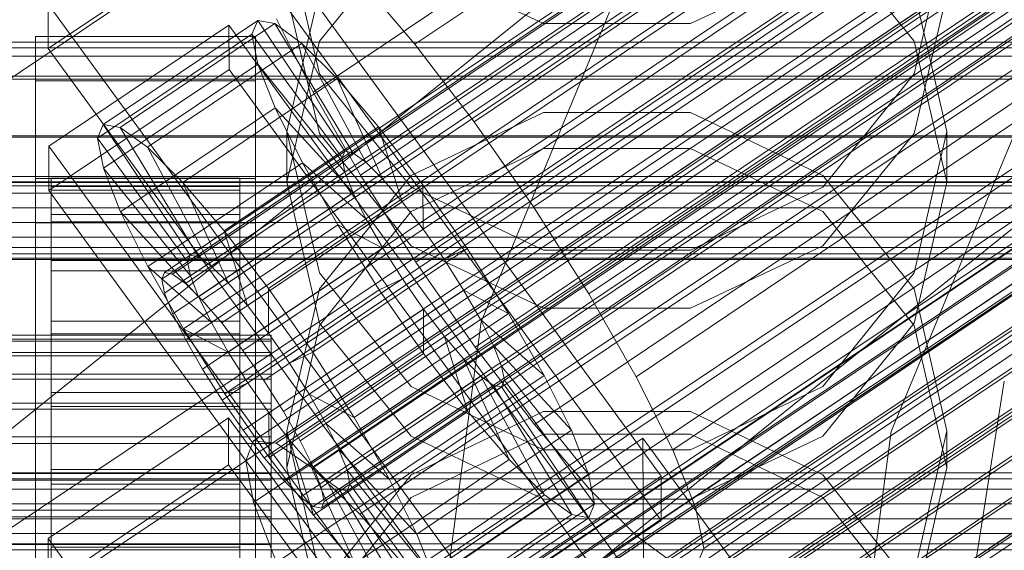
# Model space of a CAD drawing. Header units: millimetres. Extents: x -2233 to 65662, y -50530 to 6847.
# Tile 141 of 256: x 132 to 195, y -34231 to -34198. Entities that reach past the tile are written whole.
import ezdxf

# ---------------------------------------------------------------- set-up
doc = ezdxf.new("R2010")
doc.units = ezdxf.units.MM
for name, color, linetype, lineweight in [('COTAS_O', 1, 'Continuous', 0), ('COTAS_P', 1, 'Continuous', 0), ('frontal_briquetadora', 7, 'Continuous', 0), ('frontal_C01', 7, 'Continuous', 0), ('frontal_C02', 7, 'Continuous', 0), ('frontal_C03', 7, 'Continuous', 0), ('frontal_mezcladora', 7, 'Continuous', 0)]:
    doc.layers.add(name, color=color, linetype=linetype, lineweight=lineweight)
doc.dimstyles.new('R19_100', dxfattribs={"dimtxt": 250, "dimasz": 150, "dimexe": 150, "dimexo": 80, "dimgap": 100, "dimtad": 1, "dimtih": 1, "dimtoh": 1, "dimdsep": 46, "dimcen": 0.09, "dimadec": 0, "dimazin": 0, "dimtfac": 1, "dimtdec": 4, "dimtofl": 0, "dimtmove": 0, "dimatfit": 3, "dimfxl": 1, "dimtolj": 1, "dimtzin": 0, "dimarcsym": 0})

# ---------------------------------------------------------------- blocks, each defined once
blk = doc.blocks.new('DIM_R32_39')
at = {"layer": 'COTAS_O'}
for p, q in [((-1725, -33700), (-1575, -33655)), ((1725, -33700), (1575, -33655)), ((-1725, -34400), (-1725, -33700)), ((-1725, -33700), (1725, -33700)), ((-1725, -33700), (-1575, -33745)), ((1725, -33700), (1575, -33745)), ((1725, -34400), (1725, -33700))]:
    blk.add_line(p, q, dxfattribs=at)
blk.add_text('3450 O', height=250, dxfattribs=at).set_placement((0, -33600))
blk = doc.blocks.new('DIM_R32_40')
at = {"layer": 'COTAS_P'}
for p, q in [((-150, -32200), (550, -32200)), ((550, -32200), (505, -32350)), ((550, -34800), (550, -32200)), ((550, -32200), (595, -32350)), ((550, -34800), (505, -34650)), ((550, -34800), (595, -34650)), ((-150, -34800), (550, -34800))]:
    blk.add_line(p, q, dxfattribs=at)
blk.add_text('2600 P', height=250, rotation=90, dxfattribs=at).set_placement((450, -33500))
blk = doc.blocks.new('DIM_R32_43')
at = {"layer": 'COTAS_O'}
for p, q in [((-650, -34200), (-500, -34155)), ((650, -34200), (500, -34155)), ((-650, -34900), (-650, -34200)), ((-650, -34200), (650, -34200)), ((-650, -34200), (-500, -34245)), ((650, -34200), (500, -34245)), ((650, -34900), (650, -34200))]:
    blk.add_line(p, q, dxfattribs=at)
blk.add_text('1300 O', height=250, dxfattribs=at).set_placement((0, -34100))

msp = doc.modelspace()

# ---------------------------------------------------------------- linework, layer by layer
at = {"layer": 'frontal_briquetadora'}
for p, q in [((151.08, -34201.121), (149, -34192.191)), ((151.08, -34199.039), (156.907, -34191.85)), ((183.093, -34191.85), (188.92, -34199.039)), ((191, -34192.191), (188.92, -34201.121)), ((156.907, -34193.996), (165.327, -34197.913)), ((174.673, -34197.913), (183.093, -34193.996)), ((151.08, -34195.834), (149, -34204.781)), ((149, -34195.992), (151.08, -34204.898)), ((191, -34204.781), (188.92, -34195.834)), ((188.92, -34204.898), (191, -34195.992)), ((165.327, -34197.913), (174.673, -34197.913)), ((149, -34208.003), (151.08, -34199.039)), ((188.92, -34199.039), (191, -34208.003)), ((156.906, -34208.312), (151.08, -34201.121)), ((188.92, -34201.121), (183.094, -34208.312)), ((165.326, -34203.573), (156.906, -34207.568)), ((174.674, -34203.573), (165.326, -34203.573)), ((183.094, -34207.568), (174.674, -34203.573)), ((149, -34208.003), (149, -34204.781)), ((149, -34204.781), (151.08, -34213.765)), ((188.92, -34213.765), (191, -34204.781)), ((191, -34208.003), (191, -34204.781)), ((151.08, -34204.898), (156.907, -34212.04)), ((183.093, -34212.04), (188.92, -34204.898)), ((156.907, -34209.873), (165.327, -34205.852)), ((165.327, -34205.852), (174.673, -34205.852)), ((174.673, -34205.852), (183.093, -34209.873)), ((156.906, -34207.568), (151.08, -34214.781)), ((188.92, -34214.78), (183.094, -34207.568)), ((151.08, -34216.967), (149, -34208.003)), ((165.326, -34212.316), (156.906, -34208.312)), ((183.094, -34208.312), (174.674, -34212.316)), ((191, -34208.003), (188.92, -34216.967)), ((151.08, -34217.117), (156.907, -34209.873)), ((183.093, -34209.873), (188.92, -34217.117)), ((156.907, -34212.04), (165.327, -34216.004)), ((174.674, -34212.316), (165.326, -34212.316)), ((174.673, -34216.004), (183.093, -34212.04)), ((151.08, -34213.765), (156.906, -34220.995)), ((183.094, -34220.995), (188.92, -34213.765)), ((151.08, -34214.781), (149, -34223.801)), ((191, -34223.801), (188.92, -34214.78)), ((165.327, -34216.004), (174.673, -34216.004)), ((149, -34226.151), (151.08, -34217.117)), ((156.907, -34224.156), (151.08, -34216.967)), ((188.92, -34216.967), (183.093, -34224.156)), ((188.92, -34217.117), (191, -34226.151)), ((156.906, -34220.995), (165.326, -34225.019)), ((174.674, -34225.019), (183.094, -34220.995)), ((156.906, -34226.61), (165.326, -34222.584)), ((165.326, -34222.584), (174.674, -34222.584)), ((174.674, -34222.584), (183.094, -34226.61)), ((151.08, -34232.849), (149, -34223.801)), ((149, -34226.151), (149, -34223.801)), ((165.327, -34224.011), (156.907, -34228.052)), ((165.327, -34228.146), (156.907, -34224.156)), ((174.673, -34224.011), (165.327, -34224.011)), ((183.093, -34228.052), (174.673, -34224.011)), ((183.093, -34224.156), (174.673, -34228.146)), ((191, -34223.801), (188.92, -34232.849)), ((191, -34226.151), (191, -34223.801)), ((165.326, -34225.019), (174.674, -34225.019)), ((149, -34226.151), (151.08, -34235.184)), ((151.08, -34233.872), (156.906, -34226.61)), ((183.094, -34226.61), (188.92, -34233.872)), ((188.92, -34235.184), (191, -34226.151)), ((156.907, -34228.052), (151.08, -34235.335)), ((174.673, -34228.146), (165.327, -34228.146)), ((188.92, -34235.335), (183.093, -34228.052))]:
    msp.add_line(p, q, dxfattribs=at)
at = {"layer": 'frontal_C01'}
for p, q in [((141.218, -34213.748), (355.017, -34070.06)), ((141.045, -34214.165), (354.844, -34070.476)), ((141.731, -34213.842), (355.53, -34070.154)), ((141.224, -34215.063), (355.022, -34071.375)), ((142.549, -34214.439), (356.348, -34070.751)), ((143.617, -34215.5), (357.415, -34071.812)), ((141.742, -34216.382), (355.541, -34072.694)), ((144.861, -34216.952), (358.659, -34073.263)), ((142.565, -34218.032), (356.363, -34074.344)), ((359.995, -34075.007), (146.196, -34218.695)), ((157.152, -34199.236), (341.461, -34075.367)), ((143.635, -34219.9), (357.434, -34076.212)), ((147.533, -34220.612), (361.332, -34076.924)), ((144.881, -34221.859), (358.68, -34078.171)), ((148.779, -34222.571), (362.578, -34078.883)), ((150.672, -34202.285), (334.981, -34078.415)), ((146.218, -34223.776), (360.017, -34080.087)), ((149.85, -34224.439), (363.648, -34080.751)), ((345.231, -34080.288), (160.922, -34204.157)), ((147.554, -34225.519), (361.352, -34081.831)), ((150.672, -34226.089), (364.471, -34082.401)), ((148.798, -34226.971), (362.596, -34083.283)), ((151.191, -34227.408), (364.989, -34083.72)), ((153.694, -34207.557), (338.003, -34083.688)), ((149.865, -34228.032), (363.664, -34084.343)), ((150.683, -34228.629), (364.482, -34084.941)), ((151.196, -34228.723), (364.995, -34085.035)), ((151.369, -34228.306), (365.168, -34084.618)), ((164.693, -34209.566), (349.002, -34085.697)), ((157.211, -34213.086), (341.52, -34089.217)), ((168.21, -34215.095), (352.519, -34091.226)), ((160.982, -34218.495), (345.291, -34094.626)), ((171.232, -34220.367), (355.541, -34096.498)), ((164.752, -34223.416), (349.061, -34099.547)), ((173.554, -34225.023), (357.863, -34101.154)), ((168.263, -34227.513), (352.572, -34103.643)), ((175.016, -34228.746), (359.326, -34104.877)), ((171.275, -34230.506), (355.584, -34106.637)), ((175.521, -34231.282), (359.83, -34107.412)), ((173.584, -34232.193), (357.893, -34108.323)), ((175.032, -34232.457), (359.341, -34108.588)), ((130, -34202.366), (228.298, -34136.303)), ((145.277, -34188.98), (172.809, -34226.692)), ((145.289, -34191.803), (133.821, -34199.51)), ((172.821, -34229.514), (145.289, -34191.803)), ((153.641, -34195.139), (157.152, -34199.236)), ((133.821, -34199.51), (133.809, -34196.688)), ((161.341, -34234.399), (133.809, -34196.688)), ((137.313, -34204.328), (147.143, -34197.721)), ((138.396, -34204.526), (148.226, -34197.919)), ((147.143, -34197.721), (146.777, -34198.601)), ((148.226, -34197.919), (147.143, -34197.721)), ((147.143, -34197.721), (152.686, -34206.041)), ((149.953, -34199.181), (148.226, -34197.919)), ((148.226, -34197.919), (153.199, -34206.134)), ((150.672, -34202.285), (148.35, -34197.629)), ((133.847, -34205.72), (145.315, -34198.012)), ((145.315, -34198.012), (145.327, -34200.835)), ((145.315, -34198.012), (172.847, -34235.724)), ((133, -34201.564), (133, -34198.741)), ((133, -34198.741), (147, -34198.741)), ((133, -34244.79), (133, -34198.741)), ((136.948, -34205.207), (146.777, -34198.601)), ((146.777, -34198.601), (152.513, -34206.457)), ((146.777, -34198.601), (147.155, -34200.497)), ((147, -34198.741), (147, -34201.564)), ((147, -34198.741), (147, -34244.79)), ((133.821, -34199.51), (161.353, -34237.222)), ((140.123, -34205.787), (149.953, -34199.181)), ((152.207, -34201.42), (149.953, -34199.181)), ((149.953, -34199.181), (154.017, -34206.732)), ((157.152, -34199.236), (160.922, -34204.157)), ((145.327, -34200.835), (133.859, -34208.542)), ((137.325, -34207.104), (147.155, -34200.497)), ((172.859, -34238.546), (145.327, -34200.835)), ((147.155, -34200.497), (152.692, -34207.356)), ((147.155, -34200.497), (148.249, -34203.282)), ((147, -34201.564), (133, -34201.564)), ((133, -34201.564), (133, -34247.612)), ((142.377, -34208.026), (152.207, -34201.42)), ((147, -34247.612), (147, -34201.564)), ((154.833, -34204.485), (152.207, -34201.42)), ((152.207, -34201.42), (155.085, -34207.793)), ((153.694, -34207.557), (150.672, -34202.285)), ((138.419, -34209.888), (148.249, -34203.282)), ((148.249, -34203.282), (153.21, -34208.675)), ((148.249, -34203.282), (149.985, -34206.765)), ((160.922, -34204.157), (164.693, -34209.566)), ((136.948, -34205.207), (137.313, -34204.328)), ((142.856, -34212.647), (137.313, -34204.328)), ((137.313, -34204.328), (138.396, -34204.526)), ((143.369, -34212.741), (138.396, -34204.526)), ((138.396, -34204.526), (140.123, -34205.787)), ((145.003, -34211.091), (154.833, -34204.485)), ((157.653, -34208.165), (154.833, -34204.485)), ((154.833, -34204.485), (156.329, -34209.244)), ((142.683, -34213.064), (136.948, -34205.207)), ((137.325, -34207.104), (136.948, -34205.207)), ((133.859, -34208.542), (133.847, -34205.72)), ((161.379, -34243.431), (133.847, -34205.72)), ((144.188, -34213.338), (140.123, -34205.787)), ((140.123, -34205.787), (142.377, -34208.026)), ((152.686, -34206.041), (142.856, -34212.647)), ((152.513, -34206.457), (152.686, -34206.041)), ((152.686, -34206.041), (153.199, -34206.134)), ((152.513, -34206.457), (142.683, -34213.064)), ((153.199, -34206.134), (143.369, -34212.741)), ((152.692, -34207.356), (152.513, -34206.457)), ((153.199, -34206.134), (154.017, -34206.732)), ((142.862, -34213.962), (137.325, -34207.104)), ((138.419, -34209.888), (137.325, -34207.104)), ((140.156, -34213.371), (149.985, -34206.765)), ((154.017, -34206.732), (144.188, -34213.338)), ((149.985, -34206.765), (154.033, -34210.325)), ((149.985, -34206.765), (152.246, -34210.709)), ((154.017, -34206.732), (155.085, -34207.793)), ((133, -34210.596), (133, -34207.773)), ((133, -34207.773), (147, -34207.773)), ((133, -34253.822), (133, -34207.773)), ((134, -34217.736), (134, -34207.739)), ((134, -34207.739), (134, -34208.267)), ((134, -34207.739), (146, -34207.739)), ((134, -34208.506), (134, -34207.739)), ((152.692, -34207.356), (142.862, -34213.962)), ((155.085, -34207.793), (145.255, -34214.399)), ((146, -34208.267), (146, -34207.739)), ((146, -34207.739), (146, -34217.736)), ((146, -34207.739), (146, -34208.506)), ((147, -34207.773), (147, -34210.596)), ((147, -34207.773), (147, -34253.822)), ((153.21, -34208.675), (152.692, -34207.356)), ((157.211, -34213.086), (153.694, -34207.557)), ((155.085, -34207.793), (156.329, -34209.244)), ((133.859, -34208.542), (161.391, -34246.254)), ((134, -34217.986), (134, -34208.267)), ((134, -34208.267), (134, -34210.053)), ((134, -34208.267), (146, -34208.267)), ((134, -34218.099), (134, -34208.506)), ((134, -34208.506), (146, -34208.506)), ((134, -34210.515), (134, -34208.506)), ((145.255, -34214.399), (142.377, -34208.026)), ((142.377, -34208.026), (145.003, -34211.091)), ((146, -34210.053), (146, -34208.267)), ((146, -34208.267), (146, -34217.986)), ((146, -34208.506), (146, -34218.099)), ((146, -34208.506), (146, -34210.515)), ((157.653, -34208.165), (147.823, -34214.772)), ((157.665, -34210.988), (157.653, -34208.165)), ((160.474, -34212.212), (157.653, -34208.165)), ((153.21, -34208.675), (143.38, -34215.281)), ((154.033, -34210.325), (153.21, -34208.675)), ((156.329, -34209.244), (146.499, -34215.851)), ((156.329, -34209.244), (157.665, -34210.988)), ((164.693, -34209.566), (168.21, -34215.095)), ((134, -34218.832), (134, -34210.053)), ((134, -34210.053), (134, -34212.975)), ((134, -34210.053), (146, -34210.053)), ((143.38, -34215.281), (138.419, -34209.888)), ((140.156, -34213.371), (138.419, -34209.888)), ((154.033, -34210.325), (144.203, -34216.931)), ((146, -34212.975), (146, -34210.053)), ((146, -34210.053), (146, -34218.832)), ((155.103, -34212.193), (154.033, -34210.325)), ((147, -34210.596), (133, -34210.596)), ((133, -34210.596), (133, -34256.644)), ((134, -34219.051), (134, -34210.515)), ((134, -34210.515), (146, -34210.515)), ((134, -34213.629), (134, -34210.515)), ((142.416, -34217.315), (152.246, -34210.709)), ((146, -34210.515), (146, -34219.051)), ((146, -34210.515), (146, -34213.629)), ((147, -34256.644), (147, -34210.596)), ((147.835, -34217.594), (157.665, -34210.988)), ((152.246, -34210.709), (155.103, -34212.193)), ((152.246, -34210.709), (154.877, -34214.845)), ((157.665, -34210.988), (159.001, -34212.904)), ((146.499, -34215.851), (145.003, -34211.091)), ((145.003, -34211.091), (147.823, -34214.772)), ((155.103, -34212.193), (145.274, -34218.799)), ((150.644, -34218.818), (160.474, -34212.212)), ((156.35, -34214.152), (155.103, -34212.193)), ((160.474, -34212.212), (159.001, -34212.904)), ((163.105, -34216.348), (160.474, -34212.212)), ((142.856, -34212.647), (142.683, -34213.064)), ((143.369, -34212.741), (142.856, -34212.647)), ((144.188, -34213.338), (143.369, -34212.741)), ((159.001, -34212.904), (149.171, -34219.511)), ((159.001, -34212.904), (160.247, -34214.864)), ((134, -34220.216), (134, -34212.975)), ((134, -34212.975), (134, -34216.836)), ((134, -34212.975), (146, -34212.975)), ((144.203, -34216.931), (140.156, -34213.371)), ((142.416, -34217.315), (140.156, -34213.371)), ((142.683, -34213.064), (142.862, -34213.962)), ((145.255, -34214.399), (144.188, -34213.338)), ((146, -34216.836), (146, -34212.975)), ((146, -34212.975), (146, -34220.216)), ((160.982, -34218.495), (157.211, -34213.086)), ((134, -34220.526), (134, -34213.629)), ((134, -34213.629), (146, -34213.629)), ((134, -34217.637), (134, -34213.629)), ((141.045, -34214.165), (141.218, -34213.748)), ((141.224, -34215.063), (141.045, -34214.165)), ((141.218, -34213.748), (141.731, -34213.842)), ((141.731, -34213.842), (142.549, -34214.439)), ((142.862, -34213.962), (143.38, -34215.281)), ((146, -34213.629), (146, -34220.526)), ((146, -34213.629), (146, -34217.637)), ((156.35, -34214.152), (146.52, -34220.758)), ((154.877, -34214.845), (156.35, -34214.152)), ((157.686, -34216.068), (156.35, -34214.152)), ((142.549, -34214.439), (143.617, -34215.5)), ((146.499, -34215.851), (145.255, -34214.399)), ((147.823, -34214.772), (147.835, -34217.594)), ((147.823, -34214.772), (150.644, -34218.818)), ((141.742, -34216.382), (141.224, -34215.063)), ((143.38, -34215.281), (144.203, -34216.931)), ((145.047, -34221.451), (154.877, -34214.845)), ((160.247, -34214.864), (150.417, -34221.47)), ((154.877, -34214.845), (157.698, -34218.891)), ((163.105, -34216.348), (160.247, -34214.864)), ((160.247, -34214.864), (161.318, -34216.732)), ((168.21, -34215.095), (171.232, -34220.367)), ((143.617, -34215.5), (144.861, -34216.952)), ((147.835, -34217.594), (146.499, -34215.851)), ((157.686, -34216.068), (147.856, -34222.675)), ((157.698, -34218.891), (157.686, -34216.068)), ((159.022, -34217.812), (157.686, -34216.068)), ((142.565, -34218.032), (141.742, -34216.382)), ((153.275, -34222.954), (163.105, -34216.348)), ((165.365, -34220.291), (163.105, -34216.348)), ((134, -34222.045), (134, -34216.836)), ((134, -34216.836), (134, -34221.371)), ((134, -34216.836), (146, -34216.836)), ((145.274, -34218.799), (142.416, -34217.315)), ((145.047, -34221.451), (142.416, -34217.315)), ((144.203, -34216.931), (145.274, -34218.799)), ((144.861, -34216.952), (146.196, -34218.695)), ((146, -34221.371), (146, -34216.836)), ((146, -34216.836), (146, -34222.045)), ((161.318, -34216.732), (151.488, -34223.338)), ((165.365, -34220.291), (161.318, -34216.732)), ((161.318, -34216.732), (162.14, -34218.382)), ((-148, -34217.736), (148, -34217.736)), ((134, -34222.424), (134, -34217.637)), ((134, -34217.637), (146, -34217.637)), ((134, -34222.264), (134, -34217.637)), ((134, -34217.986), (134, -34217.736)), ((146, -34217.736), (134, -34217.736)), ((134, -34217.736), (134, -34218.099)), ((146, -34217.637), (146, -34222.424)), ((146, -34217.637), (146, -34222.264)), ((146, -34217.736), (146, -34217.986)), ((146, -34218.099), (146, -34217.736)), ((149.171, -34219.511), (147.835, -34217.594)), ((148, -34217.986), (148, -34217.736)), ((148, -34217.736), (148, -34218.099)), ((159.022, -34217.812), (149.192, -34224.418)), ((160.518, -34222.572), (159.022, -34217.812)), ((160.266, -34219.264), (159.022, -34217.812)), ((-148, -34217.986), (148, -34217.986)), ((-148, -34218.099), (148, -34218.099)), ((134, -34218.832), (134, -34217.986)), ((146, -34217.986), (134, -34217.986)), ((146, -34218.099), (134, -34218.099)), ((134, -34218.099), (134, -34219.051)), ((143.635, -34219.9), (142.565, -34218.032)), ((146, -34217.986), (146, -34218.832)), ((146, -34219.051), (146, -34218.099)), ((148, -34218.832), (148, -34217.986)), ((148, -34218.099), (148, -34219.051)), ((162.14, -34218.382), (152.311, -34224.988)), ((164.752, -34223.416), (160.982, -34218.495)), ((167.102, -34223.774), (162.14, -34218.382)), ((162.14, -34218.382), (162.659, -34219.701)), ((-148, -34218.832), (148, -34218.832)), ((-148, -34219.051), (148, -34219.051)), ((134, -34220.216), (134, -34218.832)), ((146, -34218.832), (134, -34218.832)), ((146, -34219.051), (134, -34219.051)), ((134, -34219.051), (134, -34220.526)), ((145.274, -34218.799), (146.52, -34220.758)), ((146, -34218.832), (146, -34220.216)), ((146, -34220.526), (146, -34219.051)), ((146.196, -34218.695), (147.533, -34220.612)), ((147.868, -34225.497), (157.698, -34218.891)), ((148, -34220.216), (148, -34218.832)), ((148, -34219.051), (148, -34220.526)), ((149.171, -34219.511), (150.644, -34218.818)), ((150.644, -34218.818), (153.275, -34222.954)), ((157.698, -34218.891), (160.518, -34222.572)), ((150.417, -34221.47), (149.171, -34219.511)), ((160.266, -34219.264), (150.436, -34225.87)), ((162.659, -34219.701), (152.829, -34226.307)), ((163.144, -34225.636), (160.266, -34219.264)), ((161.333, -34220.324), (160.266, -34219.264)), ((168.196, -34226.559), (162.659, -34219.701)), ((162.659, -34219.701), (162.837, -34220.599)), ((-148, -34220.216), (148, -34220.216)), ((134, -34222.045), (134, -34220.216)), ((146, -34220.216), (134, -34220.216)), ((144.881, -34221.859), (143.635, -34219.9)), ((146, -34220.216), (146, -34222.045)), ((148, -34222.045), (148, -34220.216)), ((161.333, -34220.324), (151.503, -34226.931)), ((155.535, -34226.898), (165.365, -34220.291)), ((165.397, -34227.875), (161.333, -34220.324)), ((162.151, -34220.922), (161.333, -34220.324)), ((167.102, -34223.774), (165.365, -34220.291)), ((171.232, -34220.367), (173.554, -34225.023)), ((-148, -34220.526), (148, -34220.526)), ((146, -34220.526), (134, -34220.526)), ((134, -34220.526), (134, -34222.424)), ((146.52, -34220.758), (145.047, -34221.451)), ((146, -34222.424), (146, -34220.526)), ((146.52, -34220.758), (147.856, -34222.675)), ((147.533, -34220.612), (148.779, -34222.571)), ((148, -34220.526), (148, -34222.424)), ((162.151, -34220.922), (152.321, -34227.528)), ((162.664, -34221.016), (152.835, -34227.622)), ((162.837, -34220.599), (153.008, -34227.205)), ((167.125, -34229.137), (162.151, -34220.922)), ((162.664, -34221.016), (162.151, -34220.922)), ((162.837, -34220.599), (162.664, -34221.016)), ((168.208, -34229.335), (162.664, -34221.016)), ((168.573, -34228.456), (162.837, -34220.599)), ((134, -34221.371), (134, -34224.193)), ((146, -34221.371), (134, -34221.371)), ((134, -34221.371), (134, -34226.271)), ((147.868, -34225.497), (145.047, -34221.451)), ((146, -34224.193), (146, -34221.371)), ((146, -34226.271), (146, -34221.371)), ((151.488, -34223.338), (150.417, -34221.47)), ((150.417, -34221.47), (153.275, -34222.954)), ((-148, -34222.045), (148, -34222.045)), ((134, -34224.193), (134, -34222.045)), ((146, -34222.045), (134, -34222.045)), ((134, -34224.616), (134, -34222.264)), ((134, -34222.264), (146, -34222.264)), ((134, -34227.196), (134, -34222.264)), ((146.218, -34223.776), (144.881, -34221.859)), ((146, -34222.045), (146, -34224.193)), ((146, -34222.264), (146, -34224.616)), ((146, -34222.264), (146, -34227.196)), ((148, -34224.193), (148, -34222.045)), ((-148, -34222.424), (148, -34222.424)), ((146, -34222.424), (134, -34222.424)), ((134, -34222.424), (134, -34224.616)), ((146, -34224.616), (146, -34222.424)), ((147.856, -34222.675), (147.868, -34225.497)), ((147.856, -34222.675), (149.192, -34224.418)), ((148, -34222.424), (148, -34224.616)), ((148.779, -34222.571), (149.85, -34224.439)), ((150.688, -34229.178), (160.518, -34222.572)), ((153.275, -34222.954), (155.535, -34226.898)), ((160.518, -34222.572), (163.144, -34225.636)), ((152.311, -34224.988), (151.488, -34223.338)), ((151.488, -34223.338), (155.535, -34226.898)), ((168.263, -34227.513), (164.752, -34223.416)), ((148, -34224.193), (-148, -34224.193)), ((134, -34224.193), (146, -34224.193)), ((134, -34226.514), (134, -34224.193)), ((146, -34224.193), (146, -34226.514)), ((147.554, -34225.519), (146.218, -34223.776)), ((148, -34226.514), (148, -34224.193)), ((157.272, -34230.381), (167.102, -34223.774)), ((168.196, -34226.559), (167.102, -34223.774)), ((-148, -34224.616), (148, -34224.616)), ((146, -34224.616), (134, -34224.616)), ((134, -34224.616), (134, -34226.953)), ((146, -34226.953), (146, -34224.616)), ((148, -34224.616), (148, -34226.953)), ((149.192, -34224.418), (150.688, -34229.178)), ((149.192, -34224.418), (150.436, -34225.87)), ((149.85, -34224.439), (150.672, -34226.089)), ((160.19, -34231.981), (171.658, -34224.274)), ((171.658, -34224.274), (171.715, -34237.822)), ((171.658, -34224.274), (177.394, -34232.13)), ((152.829, -34226.307), (152.311, -34224.988)), ((152.311, -34224.988), (157.272, -34230.381)), ((173.554, -34225.023), (175.016, -34228.746)), ((148.798, -34226.971), (147.554, -34225.519)), ((150.688, -34229.178), (147.868, -34225.497)), ((150.436, -34225.87), (153.314, -34232.243)), ((150.436, -34225.87), (151.503, -34226.931)), ((150.672, -34226.089), (151.191, -34227.408)), ((153.314, -34232.243), (163.144, -34225.636)), ((163.144, -34225.636), (165.397, -34227.875)), ((-148, -34226.514), (148, -34226.514)), ((134, -34226.514), (134, -34226.271)), ((134, -34226.271), (134, -34231.203)), ((134, -34226.271), (146, -34226.271)), ((134, -34228.851), (134, -34226.514)), ((146, -34226.514), (134, -34226.514)), ((146, -34231.203), (146, -34226.271)), ((146, -34226.271), (146, -34226.514)), ((146, -34226.514), (146, -34228.851)), ((148, -34228.851), (148, -34226.514)), ((153.008, -34227.205), (152.829, -34226.307)), ((152.829, -34226.307), (158.366, -34233.165)), ((158.366, -34233.165), (168.196, -34226.559)), ((172.809, -34226.692), (161.341, -34234.399)), ((168.573, -34228.456), (168.196, -34226.559)), ((172.821, -34229.514), (172.809, -34226.692)), ((-148, -34226.953), (148, -34226.953)), ((134, -34226.953), (134, -34227.196)), ((146, -34226.953), (134, -34226.953)), ((134, -34226.953), (134, -34229.274)), ((134, -34227.196), (146, -34227.196)), ((134, -34232.096), (134, -34227.196)), ((146, -34227.196), (146, -34226.953)), ((146, -34229.274), (146, -34226.953)), ((146, -34227.196), (146, -34232.096)), ((148, -34226.953), (148, -34229.274)), ((149.865, -34228.032), (148.798, -34226.971)), ((151.503, -34226.931), (155.567, -34234.482)), ((151.503, -34226.931), (152.321, -34227.528)), ((152.835, -34227.622), (153.008, -34227.205)), ((153.008, -34227.205), (158.743, -34235.062)), ((155.535, -34226.898), (157.272, -34230.381)), ((151.191, -34227.408), (151.369, -34228.306)), ((152.321, -34227.528), (157.295, -34235.743)), ((152.321, -34227.528), (152.835, -34227.622)), ((152.835, -34227.622), (158.378, -34235.941)), ((155.567, -34234.482), (165.397, -34227.875)), ((165.397, -34227.875), (167.125, -34229.137)), ((171.275, -34230.506), (168.263, -34227.513)), ((150.683, -34228.629), (149.865, -34228.032)), ((151.369, -34228.306), (151.196, -34228.723)), ((158.743, -34235.062), (168.573, -34228.456)), ((168.208, -34229.335), (168.573, -34228.456)), ((-148, -34228.851), (148, -34228.851)), ((134, -34231.042), (134, -34228.851)), ((134, -34228.851), (134, -34231.203)), ((146, -34228.851), (134, -34228.851)), ((146, -34231.203), (146, -34228.851)), ((146, -34228.851), (146, -34231.042)), ((148, -34231.042), (148, -34228.851)), ((151.196, -34228.723), (150.683, -34228.629)), ((153.314, -34232.243), (150.688, -34229.178)), ((157.295, -34235.743), (167.125, -34229.137)), ((167.125, -34229.137), (168.208, -34229.335)), ((175.016, -34228.746), (175.521, -34231.282)), ((-148, -34229.274), (148, -34229.274)), ((134, -34229.274), (134, -34232.096)), ((146, -34229.274), (134, -34229.274)), ((134, -34229.274), (134, -34231.422)), ((146, -34232.096), (146, -34229.274)), ((146, -34231.422), (146, -34229.274)), ((148, -34229.274), (148, -34231.422)), ((158.378, -34235.941), (168.208, -34229.335)), ((161.353, -34237.222), (172.821, -34229.514)), ((157.272, -34230.381), (158.366, -34233.165)), ((-148, -34231.042), (148, -34231.042)), ((134, -34232.941), (134, -34231.042)), ((134, -34231.042), (134, -34235.83)), ((146, -34231.042), (134, -34231.042)), ((146, -34235.83), (146, -34231.042)), ((146, -34231.042), (146, -34232.941)), ((148, -34232.941), (148, -34231.042)), ((173.584, -34232.193), (171.275, -34230.506)), ((134, -34231.203), (134, -34235.83)), ((134, -34231.203), (146, -34231.203)), ((146, -34235.83), (146, -34231.203)), ((175.521, -34231.282), (175.032, -34232.457))]:
    msp.add_line(p, q, dxfattribs=at)
at = {"layer": 'frontal_C02'}
for p, q in [((146.872, -34224.444), (331.181, -34101.19)), ((148.32, -34224.602), (332.629, -34101.347)), ((146.383, -34225.727), (330.692, -34102.473)), ((150.629, -34226.19), (334.938, -34102.935)), ((141.218, -34247.953), (355.017, -34104.978)), ((141.731, -34248.009), (355.53, -34105.034)), ((146.887, -34228.363), (331.197, -34105.109)), ((141.045, -34248.408), (354.844, -34105.432)), ((142.549, -34248.572), (356.348, -34105.596)), ((141.224, -34249.342), (355.022, -34106.366)), ((153.641, -34229.099), (337.95, -34105.844)), ((143.617, -34249.602), (357.415, -34106.627)), ((141.742, -34250.692), (355.541, -34107.716)), ((144.861, -34251.031), (358.659, -34108.056)), ((148.35, -34232.173), (332.659, -34108.918)), ((142.565, -34252.365), (356.363, -34109.39)), ((359.995, -34109.785), (146.196, -34252.761)), ((157.152, -34233.131), (341.461, -34109.877)), ((143.635, -34254.249), (357.434, -34111.273)), ((147.533, -34254.673), (361.332, -34111.698)), ((144.881, -34256.213), (358.68, -34113.238)), ((148.779, -34256.638), (362.578, -34113.663)), ((150.672, -34236.896), (334.981, -34113.641)), ((146.218, -34258.126), (360.017, -34115.15)), ((345.231, -34114.758), (160.922, -34238.012)), ((149.85, -34258.521), (363.648, -34115.546)), ((147.554, -34259.855), (361.352, -34116.88)), ((150.672, -34260.195), (364.471, -34117.22)), ((148.798, -34261.284), (362.596, -34118.309)), ((153.694, -34242.211), (338.003, -34118.957)), ((164.693, -34243.409), (349.002, -34120.155)), ((157.211, -34247.756), (341.52, -34124.502)), ((168.21, -34248.954), (352.519, -34125.7)), ((160.982, -34253.153), (345.291, -34129.899)), ((228.298, -34165.201), (130, -34230.937)), ((130, -34236.667), (228.298, -34170.932)), ((133.809, -34230.657), (145.277, -34222.988)), ((145.277, -34222.988), (145.289, -34225.968)), ((145.277, -34222.988), (172.809, -34260.51)), ((146.383, -34225.727), (146.872, -34224.444)), ((146.872, -34224.444), (148.32, -34224.602)), ((148.32, -34224.602), (150.629, -34226.19)), ((145.289, -34225.968), (133.821, -34233.637)), ((172.821, -34263.491), (145.289, -34225.968)), ((146.887, -34228.363), (146.383, -34225.727)), ((150.629, -34226.19), (153.641, -34229.099)), ((148.35, -34232.173), (146.887, -34228.363)), ((153.641, -34229.099), (157.152, -34233.131)), ((133.821, -34233.637), (133.809, -34230.657)), ((161.341, -34268.179), (133.809, -34230.657))]:
    msp.add_line(p, q, dxfattribs=at)
at = {"layer": 'frontal_C03'}
for p, q in [((-1424.399, -35474.583), (1405.601, -33199.271)), ((-1405.601, -35497.963), (1424.399, -33222.651)), ((1250, -34199.092), (-1250, -34199.092)), ((1250, -34199.458), (-1250, -34199.458)), ((1250, -34201.269), (-1250, -34201.269)), ((1250, -34201.46), (-1250, -34201.46)), ((1250, -34205.064), (-1250, -34205.064)), ((1250, -34205.131), (-1250, -34205.131)), ((1250, -34207.64), (-1250, -34207.64)), ((1250, -34207.981), (-1250, -34207.981)), ((1250, -34208.026), (-1250, -34208.026)), ((1250, -34208.225), (-1250, -34208.225)), ((1250, -34208.692), (-1250, -34208.692)), ((-1250, -34209.625), (1250, -34209.625)), ((1250, -34210.566), (-1250, -34210.566)), ((1250, -34211.499), (-1250, -34211.499)), ((1250, -34212.164), (-1250, -34212.164)), ((1250, -34212.551), (-1250, -34212.551)), ((1250, -34212.838), (-1250, -34212.838)), ((1250, -34212.924), (-1250, -34212.924)), ((1250, -34226.474), (-1250, -34226.474)), ((1250, -34226.86), (-1250, -34226.86)), ((1250, -34227.526), (-1250, -34227.526)), ((-1250, -34228.458), (1250, -34228.458)), ((1250, -34229.4), (-1250, -34229.4)), ((1250, -34230.332), (-1250, -34230.332)), ((1250, -34230.998), (-1250, -34230.998)), ((1250, -34231.384), (-1250, -34231.384))]:
    msp.add_line(p, q, dxfattribs=at)
at = {"layer": 'frontal_mezcladora'}
for p, q in [((161.361, -34216.871), (174.149, -34186)), ((187.441, -34223.859), (197.531, -34199.5)), ((157, -34250), (161.361, -34216.871)), ((190, -34250), (194.65, -34220.643)), ((184, -34250), (187.441, -34223.859))]:
    msp.add_line(p, q, dxfattribs=at)

# ---------------------------------------------------------------- dimensions: what is measured, and where the dimension line sits
at = {"layer": 'COTAS_O'}
for p1, p2, picture, middle in [((-1725, -34400), (1725, -34400), 'DIM_R32_39', (0, -33700)), ((-650, -34900), (650, -34900), 'DIM_R32_43', (0, -34200))]:
    dim = msp.add_aligned_dim(p1=p1, p2=p2, distance=700, text='<> O', dimstyle='R19_100', dxfattribs=at)
    dim.commit()
    dim.dimension.update_dxf_attribs({"geometry": picture, "text_midpoint": middle})
at = {"layer": 'COTAS_P'}
dim = msp.add_aligned_dim(p1=(-150, -34800), p2=(-150, -32200), distance=-700, text='<> P', dimstyle='R19_100', dxfattribs=at)
dim.commit()
dim.dimension.update_dxf_attribs({"geometry": 'DIM_R32_40', "text_midpoint": (550, -33500)})

doc.saveas('drawing.dxf')
